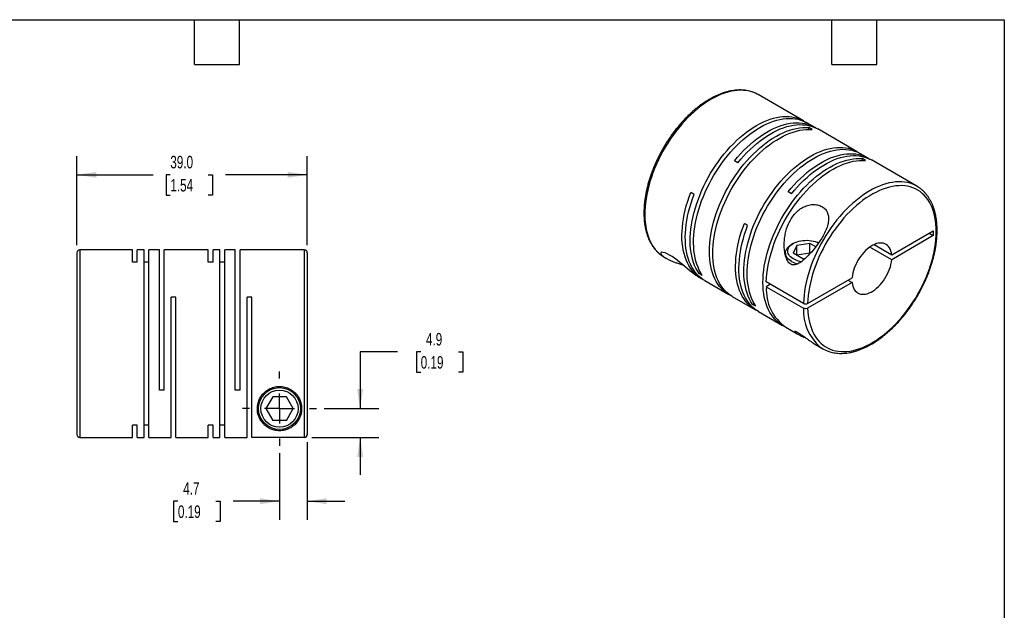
# Model space of a CAD drawing. Header units: millimetres. Extents: x 6 to 273, y 6 to 210.
# Tile 3 of 3: x 106 to 273, y 109 to 210. Entities that reach past the tile are written whole.
import ezdxf

# ---------------------------------------------------------------- set-up
doc = ezdxf.new("R2010")
doc.units = ezdxf.units.MM
doc.linetypes.add('SLD-Center', pattern=[19.05, 15.24, -1.27, 1.27, -1.27])
doc.linetypes.add('SLD-Solid', pattern=[0])
doc.layers.add('CENTER', color=40, linetype='SLD-Center')
doc.layers.add('DIMENSIONS', color=140, linetype='SLD-Solid', lineweight=25)
doc.layers.add('TEXT', color=140, linetype='SLD-Solid', lineweight=25)
doc.styles.add('SLDTEXTSTYLE0', font='TXT', dxfattribs={"width": 0.7})
doc.dimstyles.new('SLDDIMSTYLE0', dxfattribs={"dimtxt": 2.158008, "dimasz": 3.302, "dimexe": 0, "dimexo": 0.0625, "dimgap": 0.539502, "dimtad": 0, "dimtih": 1, "dimtoh": 1, "dimdec": 1, "dimrnd": 1e-09, "dimzin": 12, "dimdsep": 46, "dimtxsty": 'SLDTEXTSTYLE0', "dimsah": 1, "dimcen": 0.09, "dimadec": 0, "dimazin": 3, "dimtfac": 1, "dimtdec": 1, "dimtmove": 0, "dimatfit": 0, "dimfxl": 0, "dimfrac": 2, "dimtolj": 1, "dimtzin": 12, "dimarcsym": 0})
doc.dimstyles.new('SLDDIMSTYLE4', dxfattribs={"dimtxt": 2.158008, "dimasz": 3.302, "dimexe": 0, "dimexo": 0.0625, "dimgap": 0.539502, "dimtad": 0, "dimtih": 1, "dimtoh": 1, "dimdec": 1, "dimrnd": 1e-09, "dimzin": 4, "dimdsep": 46, "dimtxsty": 'SLDTEXTSTYLE0', "dimsah": 1, "dimcen": 0.09, "dimadec": 0, "dimazin": 1, "dimtfac": 1, "dimtdec": 1, "dimtofl": 0, "dimtmove": 0, "dimatfit": 3, "dimfxl": 0, "dimfrac": 2, "dimtolj": 1, "dimtzin": 12, "dimarcsym": 0})

# ---------------------------------------------------------------- blocks, each defined once
blk = doc.blocks.new('_D_5')
at = {"layer": 'DIMENSIONS'}
for p, q in [((116.01, 171.33), (116.01, 186.44)), ((155.01, 171.33), (155.01, 186.44)), ((116.01, 183.27), (128.9, 183.27)), ((131.82, 183.27), (131.1, 183.27)), ((131.1, 183.27), (131.1, 179.84)), ((138.23, 183.27), (138.96, 183.27)), ((138.96, 183.27), (138.96, 179.84)), ((155.01, 183.27), (141.16, 183.27)), ((131.1, 179.84), (131.82, 179.84)), ((138.96, 179.84), (138.23, 179.84))]:
    blk.add_line(p, q, dxfattribs=at)
for points in [[(116.01, 183.27), (119.32, 182.76), (119.32, 183.77)], [(155.01, 183.27), (151.71, 183.77), (151.71, 182.76)]]:
    blk.add_solid(points, dxfattribs=at)
at = {"layer": 'DIMENSIONS', "char_height": 2.117, "attachment_point": 1, "style": 'SLDTEXTSTYLE0'}
for s, insert in [('39.0', (131.82, 186.48)), ('1.54', (131.82, 182.56))]:
    blk.add_mtext(s, dxfattribs=dict(at, insert=insert))
blk = doc.blocks.new('_D_6')
at = {"layer": 'DIMENSIONS'}
for p, q in [((170.32, 153.26), (163.97, 153.26)), ((163.97, 153.26), (163.97, 143.66)), ((174.22, 153.26), (173.49, 153.26)), ((173.49, 153.26), (173.49, 149.83)), ((180.63, 153.26), (181.35, 153.26)), ((181.35, 153.26), (181.35, 149.83)), ((173.49, 149.83), (174.22, 149.83)), ((181.35, 149.83), (180.63, 149.83)), ((157.87, 143.66), (167.15, 143.66)), ((155.78, 138.77), (167.15, 138.77)), ((163.97, 138.77), (163.97, 132.42))]:
    blk.add_line(p, q, dxfattribs=at)
for points in [[(163.97, 143.66), (164.48, 146.96), (163.47, 146.96)], [(163.97, 138.77), (163.47, 135.47), (164.48, 135.47)]]:
    blk.add_solid(points, dxfattribs=at)
at = {"layer": 'DIMENSIONS', "char_height": 2.117, "attachment_point": 1, "style": 'SLDTEXTSTYLE0'}
for s, insert in [('4.9', (175.11, 156.47)), ('0.19', (174.22, 152.55))]:
    blk.add_mtext(s, dxfattribs=dict(at, insert=insert))
blk = doc.blocks.new('_D_7')
at = {"layer": 'DIMENSIONS'}
for p, q in [((155.01, 138), (155.01, 124.79)), ((150.31, 136.1), (150.31, 124.79)), ((133.11, 127.96), (132.38, 127.96)), ((132.38, 127.96), (132.38, 124.53)), ((139.52, 127.96), (140.24, 127.96)), ((140.24, 127.96), (140.24, 124.53)), ((150.31, 127.96), (142.44, 127.96)), ((155.01, 127.96), (161.36, 127.96)), ((132.38, 124.53), (133.11, 124.53)), ((140.24, 124.53), (139.52, 124.53))]:
    blk.add_line(p, q, dxfattribs=at)
for points in [[(150.31, 127.96), (147.01, 128.47), (147.01, 127.46)], [(155.01, 127.96), (158.32, 127.46), (158.32, 128.47)]]:
    blk.add_solid(points, dxfattribs=at)
at = {"layer": 'DIMENSIONS', "char_height": 2.117, "attachment_point": 1, "style": 'SLDTEXTSTYLE0'}
for s, insert in [('4.7', (134, 131.18)), ('0.19', (133.11, 127.26))]:
    blk.add_mtext(s, dxfattribs=dict(at, insert=insert))
blk = doc.blocks.new('SW_CENTERMARKSYMBOL_2')
at = {"layer": 'CENTER', "color": 0}
for p, q in [((0, 5.08), (0, 6.29)), ((0, 0), (0, 2.54)), ((-5.08, 0), (-6.29, 0)), ((0, 0), (-2.54, 0)), ((0, 0), (0, -2.54)), ((0, 0), (2.54, 0)), ((5.08, 0), (6.29, 0)), ((0, -5.08), (0, -6.29))]:
    blk.add_line(p, q, dxfattribs=at)

msp = doc.modelspace()

# ---------------------------------------------------------------- linework, layer by layer
for p, q in [((239.05, 192.41), (231.36, 196.86)), ((240.89, 191.35), (239.62, 192.09)), ((240.5, 190.94), (239.93, 191.27)), ((239.93, 190.96), (239.93, 191.27)), ((248.13, 187.17), (241.46, 191.03)), ((249.97, 186.11), (248.7, 186.85)), ((227.92, 185.3), (227.36, 185.63)), ((249.57, 185.7), (249.01, 186.03)), ((249.01, 185.72), (249.01, 186.03)), ((258.23, 181.34), (250.54, 185.79)), ((220.51, 179.94), (219.95, 180.27)), ((237, 180.06), (236.44, 180.38)), ((229.59, 174.7), (229.03, 175.03)), ((253.98, 169.71), (261.03, 173.78)), ((261.03, 173.78), (261.03, 172.96)), ((261.03, 172.96), (253.98, 168.89)), ((260.32, 173.37), (261.03, 172.96)), ((125.41, 170.56), (116.51, 170.56)), ((116.51, 170.56), (116.51, 138.76)), ((125.41, 168.46), (125.41, 170.56)), ((127.39, 170.56), (126.21, 170.56)), ((126.21, 168.46), (126.21, 170.56)), ((127.39, 138.76), (127.39, 170.56)), ((129.99, 170.56), (128.19, 170.56)), ((128.19, 138.76), (128.19, 170.56)), ((129.99, 146.76), (129.99, 170.56)), ((138.25, 170.56), (130.79, 170.56)), ((130.79, 146.76), (130.79, 170.56)), ((138.25, 168.46), (138.25, 170.56)), ((140.23, 170.56), (139.05, 170.56)), ((139.05, 168.46), (139.05, 170.56)), ((140.23, 138.76), (140.23, 170.56)), ((142.83, 170.56), (141.03, 170.56)), ((141.03, 138.76), (141.03, 170.56)), ((142.83, 146.76), (142.83, 170.56)), ((154.51, 170.56), (143.63, 170.56)), ((143.63, 146.76), (143.63, 170.56)), ((154.51, 170.56), (154.51, 138.77)), ((237.31, 171.64), (237.02, 171.47)), ((237.9, 171.29), (237.3, 170.01)), ((240.13, 171.64), (237.9, 171.29)), ((237.9, 169.66), (237.9, 171.29)), ((241.11, 171.07), (240.13, 171.64)), ((240.13, 170.01), (240.13, 171.64)), ((253.98, 168.89), (250.28, 171.03)), ((250.99, 171.44), (253.98, 169.71)), ((116.01, 170.06), (116.01, 139.26)), ((126.21, 168.46), (125.41, 168.46)), ((128.19, 168.46), (127.39, 168.46)), ((139.05, 168.46), (138.25, 168.46)), ((141.03, 168.46), (140.23, 168.46)), ((155.01, 170.06), (155.01, 139.27)), ((215.46, 169.32), (215.8, 169.12)), ((235.98, 170.02), (235.98, 169.67)), ((238.94, 169.06), (237.3, 170.01)), ((240.13, 170.01), (237.9, 169.66)), ((238.94, 169.06), (239.36, 169.13)), ((240.19, 169.97), (240.13, 170.01)), ((221.08, 166.07), (221.76, 165.68)), ((221.35, 166.56), (221.61, 166.71)), ((221.91, 166.23), (221.35, 166.56)), ((222.32, 165.36), (226.39, 163)), ((239.04, 161.49), (232.75, 165.13)), ((239.75, 161.49), (247.29, 165.84)), ((246.58, 165.44), (247.29, 165.03)), ((233.46, 164.72), (232.75, 164.31)), ((232.75, 164.31), (239.04, 160.68)), ((247.29, 165.03), (239.75, 160.68)), ((132.77, 162.56), (131.97, 162.56)), ((131.97, 138.76), (131.97, 162.56)), ((132.77, 138.76), (132.77, 162.56)), ((145.61, 162.56), (144.81, 162.56)), ((144.81, 138.76), (144.81, 162.56)), ((145.61, 138.77), (145.61, 162.56)), ((226.96, 162.68), (230.83, 160.44)), ((230.43, 161.32), (230.69, 161.47)), ((230.99, 160.99), (230.43, 161.32)), ((231.4, 160.11), (235.47, 157.76)), ((236.04, 157.44), (237.97, 156.32)), ((240.77, 154.71), (242.33, 153.8)), ((130.79, 146.76), (129.99, 146.76)), ((143.63, 146.76), (142.83, 146.76)), ((149.16, 145.66), (148, 143.66)), ((151.47, 145.66), (149.16, 145.66)), ((152.62, 143.66), (151.47, 145.66)), ((148, 143.66), (149.16, 141.66)), ((151.47, 141.66), (152.62, 143.66)), ((126.21, 140.86), (125.41, 140.86)), ((125.41, 138.76), (125.41, 140.86)), ((126.21, 138.76), (126.21, 140.86)), ((128.19, 140.86), (127.39, 140.86)), ((139.05, 140.86), (138.25, 140.86)), ((138.25, 138.76), (138.25, 140.86)), ((139.05, 138.76), (139.05, 140.86)), ((141.03, 140.86), (140.23, 140.86)), ((151.47, 141.66), (149.16, 141.66)), ((116.51, 138.76), (125.41, 138.76)), ((126.21, 138.76), (127.39, 138.76)), ((128.19, 138.76), (131.97, 138.76)), ((132.77, 138.76), (138.25, 138.76)), ((139.05, 138.76), (140.23, 138.76)), ((141.03, 138.76), (144.81, 138.76)), ((154.51, 138.77), (145.61, 138.77))]:
    msp.add_line(p, q)
at = {"flags": 128}
for points in [[(230.92, 197.08), (230.77, 197.15), (230.33, 197.31), (229.87, 197.44), (229.39, 197.53), (228.9, 197.58), (228.39, 197.6), (227.87, 197.58), (227.34, 197.52), (226.8, 197.42), (226.25, 197.29), (225.69, 197.11), (225.12, 196.91), (224.56, 196.66), (223.98, 196.38), (223.41, 196.07), (222.84, 195.72), (222.27, 195.34), (221.7, 194.93), (221.13, 194.48), (220.58, 194.01), (220.03, 193.51), (219.48, 192.98), (218.95, 192.43), (218.43, 191.85), (217.92, 191.25), (217.43, 190.63), (216.95, 189.99), (216.49, 189.33), (216.05, 188.65), (215.63, 187.96), (215.22, 187.26), (214.84, 186.54), (214.48, 185.82), (214.15, 185.09), (213.83, 184.35), (213.55, 183.62), (213.28, 182.88), (213.05, 182.14), (212.84, 181.4), (212.66, 180.67), (212.5, 179.94), (212.38, 179.22), (212.28, 178.51), (212.22, 177.82), (212.18, 177.14), (212.17, 176.47), (212.19, 175.82), (212.24, 175.19), (212.32, 174.58), (212.42, 173.99), (212.56, 173.42), (212.72, 172.88), (212.92, 172.37), (213.13, 171.89), (213.38, 171.43), (213.65, 171), (213.95, 170.61), (214.27, 170.25), (214.62, 169.92), (214.99, 169.63), (215.04, 169.58)], [(231.36, 196.86), (231.2, 196.95), (230.92, 197.08)], [(221.35, 166.56), (221.08, 166.99), (220.83, 167.44), (220.61, 167.93), (220.42, 168.44), (220.25, 168.98), (220.12, 169.54), (220.01, 170.13), (219.93, 170.74), (219.88, 171.37), (219.86, 172.02), (219.87, 172.69), (219.91, 173.37), (219.98, 174.07), (220.07, 174.78), (220.2, 175.5), (220.35, 176.22), (220.53, 176.95), (220.74, 177.69), (220.98, 178.43), (221.24, 179.17), (221.53, 179.91), (221.84, 180.65), (222.17, 181.38), (222.53, 182.1), (222.92, 182.81), (223.32, 183.52), (223.74, 184.21), (224.19, 184.88), (224.65, 185.54), (225.12, 186.18), (225.62, 186.81), (226.12, 187.41), (226.64, 187.99), (227.18, 188.54), (227.72, 189.07), (228.27, 189.57), (228.83, 190.04), (229.39, 190.49), (229.96, 190.9), (230.53, 191.28), (231.1, 191.63), (231.68, 191.94), (232.25, 192.22), (232.82, 192.46), (233.38, 192.67), (233.94, 192.84), (234.49, 192.98), (235.03, 193.08), (235.57, 193.14), (236.09, 193.16), (236.59, 193.14), (237.09, 193.09), (237.56, 193), (238.02, 192.87), (238.47, 192.71), (238.89, 192.51), (239.29, 192.27), (239.33, 192.24)], [(221.91, 166.23), (221.64, 166.66), (221.4, 167.12), (221.18, 167.6), (220.98, 168.11), (220.82, 168.65), (220.68, 169.22), (220.58, 169.81), (220.5, 170.42), (220.45, 171.05), (220.43, 171.7), (220.44, 172.36), (220.48, 173.05), (220.54, 173.74), (220.64, 174.45), (220.76, 175.17), (220.92, 175.9), (221.1, 176.63), (221.31, 177.37), (221.54, 178.1), (221.8, 178.84), (222.09, 179.58), (222.4, 180.32), (222.74, 181.05), (223.1, 181.77), (223.48, 182.49), (223.88, 183.19), (224.31, 183.88), (224.75, 184.56), (225.21, 185.22), (225.69, 185.86), (226.18, 186.48), (226.69, 187.08), (227.21, 187.66), (227.74, 188.21), (228.28, 188.74), (228.83, 189.24), (229.39, 189.72), (229.96, 190.16), (230.53, 190.57), (231.1, 190.95), (231.67, 191.3), (232.24, 191.61), (232.82, 191.89), (233.38, 192.14), (233.95, 192.35), (234.51, 192.52), (235.06, 192.65), (235.6, 192.75), (236.13, 192.81), (236.65, 192.83), (237.16, 192.82), (237.65, 192.76), (238.13, 192.67), (238.59, 192.55), (239.03, 192.38), (239.46, 192.18), (239.62, 192.09)], [(227.36, 185.63), (227.86, 186.23), (228.38, 186.81), (228.91, 187.37), (229.45, 187.91), (230, 188.41), (230.56, 188.89), (231.12, 189.34), (231.69, 189.76), (232.26, 190.15), (232.83, 190.5), (233.4, 190.82), (233.98, 191.11), (234.55, 191.36), (235.11, 191.57), (235.67, 191.75), (236.22, 191.89), (236.77, 192), (237.3, 192.07), (237.82, 192.1), (238.33, 192.09), (238.83, 192.04), (239.31, 191.96), (239.77, 191.84), (240.22, 191.68), (240.65, 191.49), (241.05, 191.26), (241.17, 191.18)], [(227.92, 185.3), (228.43, 185.9), (228.95, 186.49), (229.47, 187.05), (230.02, 187.58), (230.56, 188.09), (231.12, 188.56), (231.68, 189.01), (232.25, 189.43), (232.82, 189.82), (233.4, 190.17), (233.97, 190.49), (234.54, 190.78), (235.11, 191.03), (235.68, 191.25), (236.24, 191.43), (236.79, 191.57), (237.33, 191.67), (237.87, 191.74), (238.39, 191.77), (238.9, 191.76), (239.39, 191.72), (239.87, 191.63), (240.34, 191.51), (240.79, 191.35), (241.21, 191.16), (241.46, 191.03)], [(226.68, 162.85), (226.64, 162.87), (226.23, 163.1), (225.85, 163.37), (225.48, 163.67), (225.14, 164), (224.82, 164.37), (224.53, 164.77), (224.26, 165.2), (224.02, 165.67), (223.81, 166.16), (223.62, 166.67), (223.46, 167.22), (223.33, 167.79), (223.23, 168.38), (223.16, 169), (223.11, 169.63), (223.1, 170.28), (223.11, 170.95), (223.16, 171.64), (223.23, 172.34), (223.33, 173.05), (223.46, 173.77), (223.62, 174.5), (223.81, 175.23), (224.02, 175.97), (224.26, 176.71), (224.53, 177.45), (224.82, 178.19), (225.14, 178.92), (225.48, 179.65), (225.85, 180.37), (226.23, 181.08), (226.64, 181.78), (227.07, 182.47), (227.51, 183.14), (227.98, 183.8), (228.46, 184.44), (228.95, 185.06), (229.46, 185.65), (229.99, 186.23), (230.52, 186.78), (231.06, 187.3), (231.62, 187.8), (232.18, 188.26), (232.74, 188.7), (233.31, 189.11), (233.88, 189.48), (234.46, 189.82), (235.03, 190.13), (235.6, 190.4), (236.17, 190.64), (236.73, 190.84), (237.29, 191), (237.84, 191.13), (238.38, 191.22), (238.91, 191.27), (239.42, 191.29), (239.93, 191.27)], [(226.96, 162.68), (226.8, 162.78), (226.41, 163.04), (226.05, 163.34), (225.71, 163.68), (225.39, 164.05), (225.1, 164.45), (224.83, 164.88), (224.59, 165.34), (224.37, 165.83), (224.19, 166.35), (224.03, 166.89), (223.9, 167.46), (223.8, 168.06), (223.72, 168.67), (223.68, 169.3), (223.67, 169.96), (223.68, 170.63), (223.72, 171.31), (223.8, 172.01), (223.9, 172.72), (224.03, 173.44), (224.19, 174.17), (224.37, 174.9), (224.59, 175.64), (224.83, 176.38), (225.1, 177.12), (225.39, 177.86), (225.71, 178.59), (226.05, 179.32), (226.41, 180.04), (226.8, 180.76), (227.21, 181.46), (227.63, 182.14), (228.08, 182.82), (228.54, 183.47), (229.02, 184.11), (229.52, 184.73), (230.03, 185.33), (230.55, 185.9), (231.09, 186.45), (231.63, 186.97), (232.18, 187.47), (232.74, 187.94), (233.31, 188.37), (233.88, 188.78), (234.45, 189.15), (235.02, 189.5), (235.59, 189.8), (236.17, 190.08), (236.73, 190.31), (237.3, 190.51), (237.85, 190.68), (238.4, 190.81), (238.94, 190.9), (239.47, 190.95), (239.99, 190.96), (240.5, 190.94)], [(230.43, 161.32), (230.15, 161.75), (229.91, 162.2), (229.69, 162.69), (229.5, 163.2), (229.33, 163.74), (229.2, 164.3), (229.09, 164.89), (229.01, 165.5), (228.96, 166.13), (228.94, 166.78), (228.95, 167.45), (228.99, 168.13), (229.06, 168.83), (229.15, 169.54), (229.28, 170.25), (229.43, 170.98), (229.61, 171.71), (229.82, 172.45), (230.06, 173.19), (230.32, 173.93), (230.6, 174.67), (230.92, 175.4), (231.25, 176.13), (231.61, 176.86), (232, 177.57), (232.4, 178.27), (232.82, 178.97), (233.26, 179.64), (233.73, 180.3), (234.2, 180.94), (234.7, 181.57), (235.2, 182.17), (235.72, 182.75), (236.26, 183.3), (236.8, 183.83), (237.35, 184.33), (237.91, 184.8), (238.47, 185.25), (239.04, 185.66), (239.61, 186.04), (240.18, 186.39), (240.76, 186.7), (241.33, 186.98), (241.9, 187.22), (242.46, 187.43), (243.02, 187.6), (243.57, 187.74), (244.11, 187.84), (244.64, 187.9), (245.16, 187.92), (245.67, 187.9), (246.17, 187.85), (246.64, 187.76), (247.1, 187.63), (247.55, 187.47), (247.97, 187.26), (248.37, 187.03), (248.41, 187)], [(230.99, 160.99), (230.72, 161.42), (230.47, 161.87), (230.26, 162.36), (230.06, 162.87), (229.9, 163.41), (229.76, 163.98), (229.66, 164.56), (229.58, 165.18), (229.53, 165.81), (229.51, 166.46), (229.52, 167.12), (229.55, 167.81), (229.62, 168.5), (229.72, 169.21), (229.84, 169.93), (230, 170.65), (230.18, 171.39), (230.39, 172.12), (230.62, 172.86), (230.88, 173.6), (231.17, 174.34), (231.48, 175.08), (231.82, 175.81), (232.18, 176.53), (232.56, 177.25), (232.96, 177.95), (233.39, 178.64), (233.83, 179.32), (234.29, 179.97), (234.77, 180.62), (235.26, 181.24), (235.77, 181.84), (236.29, 182.42), (236.82, 182.97), (237.36, 183.5), (237.91, 184), (238.47, 184.48), (239.04, 184.92), (239.61, 185.33), (240.18, 185.71), (240.75, 186.06), (241.32, 186.37), (241.89, 186.65), (242.46, 186.9), (243.03, 187.1), (243.59, 187.28), (244.14, 187.41), (244.68, 187.51), (245.21, 187.57), (245.73, 187.59), (246.24, 187.58), (246.73, 187.52), (247.21, 187.43), (247.67, 187.3), (248.11, 187.14), (248.54, 186.94), (248.7, 186.85)], [(236.44, 180.38), (236.94, 180.99), (237.46, 181.57), (237.99, 182.13), (238.53, 182.66), (239.08, 183.17), (239.63, 183.65), (240.2, 184.1), (240.77, 184.52), (241.34, 184.9), (241.91, 185.26), (242.48, 185.58), (243.05, 185.87), (243.62, 186.12), (244.19, 186.33), (244.75, 186.51), (245.3, 186.65), (245.85, 186.76), (246.38, 186.83), (246.9, 186.85), (247.41, 186.85), (247.91, 186.8), (248.39, 186.72), (248.85, 186.6), (249.3, 186.44), (249.73, 186.25), (250.13, 186.01), (250.25, 185.94)], [(235.76, 157.61), (235.72, 157.63), (235.31, 157.86), (234.93, 158.13), (234.56, 158.43), (234.22, 158.76), (233.9, 159.13), (233.61, 159.53), (233.34, 159.96), (233.1, 160.42), (232.89, 160.92), (232.7, 161.43), (232.54, 161.98), (232.41, 162.55), (232.31, 163.14), (232.24, 163.75), (232.19, 164.39), (232.18, 165.04), (232.19, 165.71), (232.24, 166.4), (232.31, 167.1), (232.41, 167.81), (232.54, 168.53), (232.7, 169.25), (232.89, 169.99), (233.1, 170.73), (233.34, 171.47), (233.61, 172.21), (233.9, 172.94), (234.22, 173.68), (234.56, 174.41), (234.93, 175.13), (235.31, 175.84), (235.72, 176.54), (236.15, 177.23), (236.59, 177.9), (237.06, 178.56), (237.54, 179.2), (238.03, 179.82), (238.54, 180.41), (239.07, 180.99), (239.6, 181.54), (240.14, 182.06), (240.7, 182.55), (241.26, 183.02), (241.82, 183.46), (242.39, 183.87), (242.96, 184.24), (243.54, 184.58), (244.11, 184.89), (244.68, 185.16), (245.25, 185.4), (245.81, 185.6), (246.37, 185.76), (246.92, 185.89), (247.46, 185.98), (247.99, 186.03), (248.5, 186.05), (249.01, 186.03)], [(232.75, 165.13), (232.78, 165.81), (232.85, 166.51), (232.94, 167.23), (233.06, 167.95), (233.21, 168.68), (233.39, 169.42), (233.6, 170.17), (233.83, 170.91), (234.09, 171.66), (234.38, 172.41), (234.69, 173.15), (235.03, 173.89), (235.39, 174.62), (235.78, 175.34), (236.19, 176.05), (236.61, 176.75), (237.06, 177.43), (237.52, 178.1), (238.01, 178.74), (238.5, 179.37), (239.02, 179.98), (239.54, 180.56), (240.08, 181.12), (240.63, 181.65), (241.18, 182.16), (241.75, 182.63), (242.32, 183.08), (242.89, 183.49), (243.47, 183.88), (244.05, 184.22), (244.62, 184.54), (245.2, 184.81), (245.77, 185.06), (246.34, 185.26), (246.91, 185.43), (247.46, 185.56), (248.01, 185.65), (248.54, 185.71), (249.06, 185.72), (249.57, 185.7)], [(237, 180.06), (237.51, 180.66), (238.02, 181.25), (238.55, 181.8), (239.09, 182.34), (239.64, 182.84), (240.2, 183.32), (240.76, 183.77), (241.33, 184.19), (241.9, 184.58), (242.48, 184.93), (243.05, 185.25), (243.62, 185.54), (244.19, 185.79), (244.76, 186.01), (245.31, 186.18), (245.87, 186.33), (246.41, 186.43), (246.94, 186.5), (247.47, 186.53), (247.98, 186.52), (248.47, 186.47), (248.95, 186.39), (249.42, 186.27), (249.86, 186.11), (250.29, 185.92), (250.54, 185.79)], [(257.76, 181.59), (257.56, 181.67), (257.11, 181.83), (256.65, 181.95), (256.17, 182.03), (255.67, 182.08), (255.16, 182.09), (254.64, 182.06), (254.11, 181.99), (253.56, 181.89), (253.01, 181.74), (252.45, 181.57), (251.89, 181.35), (251.32, 181.1), (250.74, 180.81), (250.17, 180.49), (249.6, 180.14), (249.03, 179.75), (248.46, 179.33), (247.9, 178.88), (247.34, 178.41), (246.79, 177.9), (246.25, 177.37), (245.72, 176.81), (245.2, 176.23), (244.7, 175.62), (244.21, 174.99), (243.73, 174.35), (243.28, 173.69), (242.84, 173.01), (242.42, 172.31), (242.02, 171.61), (241.64, 170.89), (241.29, 170.17), (240.95, 169.44), (240.65, 168.7), (240.36, 167.96), (240.11, 167.22), (239.88, 166.48), (239.67, 165.75), (239.5, 165.02), (239.35, 164.29), (239.23, 163.57), (239.14, 162.87), (239.08, 162.17), (239.04, 161.49)], [(222.04, 165.53), (222.02, 165.54), (221.61, 165.77), (221.22, 166.04), (220.85, 166.34), (220.51, 166.68), (220.19, 167.05), (219.89, 167.45), (219.62, 167.89), (219.38, 168.36), (219.16, 168.85), (218.98, 169.38), (218.82, 169.93), (218.69, 170.5), (218.59, 171.1), (218.52, 171.73), (218.47, 172.37), (218.46, 173.03), (218.48, 173.71), (218.53, 174.4), (218.6, 175.11), (218.71, 175.83), (218.85, 176.55), (219.01, 177.29), (219.2, 178.03), (219.43, 178.78), (219.67, 179.52), (219.95, 180.27)], [(239.75, 160.68), (239.78, 160.05), (239.85, 159.44), (239.94, 158.84), (240.06, 158.28), (240.21, 157.73), (240.38, 157.22), (240.59, 156.73), (240.82, 156.27), (241.07, 155.83), (241.36, 155.43), (241.66, 155.06), (241.99, 154.73), (242.35, 154.43), (242.73, 154.16), (243.12, 153.93), (243.54, 153.73), (243.98, 153.57), (244.44, 153.45), (244.91, 153.37), (245.4, 153.32), (245.9, 153.31), (246.41, 153.34), (246.94, 153.41), (247.47, 153.51), (248.02, 153.65), (248.57, 153.83), (249.12, 154.04), (249.68, 154.29), (250.25, 154.58), (250.81, 154.9), (251.38, 155.25), (251.94, 155.64), (252.5, 156.05), (253.05, 156.5), (253.6, 156.98), (254.13, 157.48), (254.66, 158.01), (255.18, 158.57), (255.69, 159.15), (256.18, 159.75), (256.66, 160.37), (257.12, 161.01), (257.57, 161.67), (257.99, 162.34), (258.4, 163.03), (258.78, 163.73), (259.15, 164.44), (259.49, 165.15), (259.8, 165.88), (260.09, 166.6), (260.36, 167.33), (260.6, 168.06), (260.82, 168.79), (261, 169.51), (261.16, 170.22), (261.29, 170.93), (261.39, 171.63), (261.47, 172.32), (261.51, 173), (261.52, 173.66), (261.51, 174.3), (261.47, 174.92), (261.39, 175.53), (261.29, 176.11), (261.16, 176.67), (261, 177.2), (260.82, 177.71), (260.6, 178.19), (260.36, 178.64), (260.09, 179.06), (259.8, 179.45), (259.49, 179.8), (259.15, 180.13), (258.78, 180.42), (258.4, 180.67), (257.99, 180.89), (257.57, 181.07), (257.12, 181.21), (256.66, 181.32), (256.18, 181.39), (255.69, 181.43), (255.18, 181.42), (254.66, 181.38), (254.13, 181.3), (253.6, 181.18), (253.05, 181.02), (252.5, 180.83), (251.94, 180.61), (251.38, 180.34), (250.81, 180.04), (250.25, 179.71), (249.68, 179.35), (249.12, 178.95), (248.57, 178.52), (248.02, 178.06), (247.47, 177.58), (246.94, 177.06), (246.41, 176.52), (245.9, 175.96), (245.4, 175.37), (244.91, 174.76), (244.44, 174.13), (243.98, 173.48), (243.54, 172.82), (243.12, 172.14), (242.73, 171.45), (242.35, 170.75), (241.99, 170.03), (241.66, 169.32), (241.36, 168.59), (241.07, 167.87), (240.82, 167.14), (240.59, 166.41), (240.38, 165.68), (240.21, 164.96), (240.06, 164.25), (239.94, 163.54), (239.85, 162.85), (239.78, 162.16), (239.75, 161.49)], [(222.32, 165.36), (222.08, 165.5), (221.7, 165.78), (221.34, 166.08), (221, 166.42), (220.69, 166.8), (220.4, 167.21), (220.14, 167.64), (219.91, 168.11), (219.7, 168.61), (219.52, 169.13), (219.36, 169.68), (219.24, 170.25), (219.14, 170.85), (219.07, 171.47), (219.04, 172.11), (219.03, 172.77), (219.05, 173.44), (219.1, 174.13), (219.18, 174.83), (219.28, 175.54), (219.42, 176.26), (219.58, 176.99), (219.78, 177.73), (220, 178.46), (220.24, 179.2), (220.51, 179.94)], [(231.12, 160.29), (231, 160.35), (230.6, 160.59), (230.21, 160.86), (229.85, 161.17), (229.52, 161.51), (229.2, 161.88), (228.92, 162.29), (228.65, 162.73), (228.42, 163.2), (228.21, 163.69), (228.03, 164.22), (227.88, 164.77), (227.75, 165.34), (227.66, 165.94), (227.59, 166.56), (227.55, 167.19), (227.54, 167.85), (227.56, 168.52), (227.61, 169.21), (227.69, 169.91), (227.8, 170.63), (227.93, 171.35), (228.1, 172.08), (228.29, 172.81), (228.51, 173.55), (228.75, 174.29), (229.03, 175.03)], [(231.4, 160.11), (231.16, 160.26), (230.78, 160.53), (230.42, 160.84), (230.08, 161.18), (229.77, 161.56), (229.48, 161.96), (229.22, 162.4), (228.99, 162.87), (228.78, 163.37), (228.6, 163.89), (228.44, 164.44), (228.32, 165.01), (228.22, 165.61), (228.15, 166.23), (228.12, 166.87), (228.11, 167.52), (228.13, 168.2), (228.18, 168.89), (228.26, 169.59), (228.36, 170.3), (228.5, 171.02), (228.66, 171.75), (228.86, 172.48), (229.07, 173.22), (229.32, 173.96), (229.59, 174.7)], [(237.31, 169.06), (237.07, 169.22), (236.86, 169.39), (236.69, 169.57), (236.55, 169.76), (236.46, 169.96), (236.4, 170.17), (236.38, 170.38), (236.41, 170.58), (236.48, 170.79), (236.58, 170.99), (236.73, 171.18), (236.91, 171.36), (237.12, 171.52), (237.37, 171.67), (237.65, 171.81), (237.95, 171.92), (238.27, 172.02), (238.6, 172.09), (238.95, 172.14), (239.31, 172.16), (239.67, 172.17), (240.03, 172.15), (240.38, 172.1), (240.72, 172.04), (241.04, 171.95), (241.35, 171.84), (241.59, 171.73)], [(221.08, 166.07), (221.07, 166.08), (220.82, 166.23), (220.55, 166.42), (220.26, 166.64), (219.85, 166.96), (219.41, 167.33), (218.99, 167.69), (218.54, 168.08), (218.1, 168.44), (217.65, 168.8), (217.22, 169.12), (216.78, 169.42), (216.37, 169.68), (215.97, 169.89), (215.6, 170.04), (215.29, 170.13), (215.04, 170.15), (214.9, 170.08), (214.87, 169.96), (214.95, 169.79), (215.06, 169.66), (215.2, 169.53), (215.39, 169.38), (215.61, 169.23), (215.61, 169.23)], [(237.02, 168.57), (236.77, 168.74), (236.54, 168.92), (236.35, 169.11), (236.2, 169.32), (236.09, 169.53), (236.02, 169.75), (235.98, 169.97), (236, 170.19), (236.05, 170.41), (236.14, 170.63), (236.27, 170.83), (236.44, 171.03), (236.65, 171.22), (236.89, 171.39), (237.02, 171.47)], [(253.98, 169.71), (253.94, 170.05), (253.86, 170.36), (253.75, 170.64), (253.62, 170.9), (253.46, 171.12), (253.27, 171.31), (253.06, 171.47), (252.83, 171.59), (252.58, 171.67), (252.31, 171.71), (252.03, 171.71), (251.73, 171.68), (251.42, 171.61), (251.11, 171.49), (250.79, 171.35), (250.48, 171.16), (250.16, 170.94), (249.85, 170.69), (249.54, 170.42), (249.25, 170.11), (248.96, 169.78), (248.69, 169.43), (248.44, 169.05), (248.21, 168.67), (248, 168.27), (247.81, 167.87), (247.65, 167.46), (247.52, 167.05), (247.41, 166.64), (247.33, 166.24), (247.29, 165.84)], [(215.04, 169.58), (215.38, 169.37), (215.46, 169.32)], [(247.29, 165.03), (247.33, 164.69), (247.41, 164.38), (247.52, 164.1), (247.65, 163.84), (247.81, 163.62), (248, 163.43), (248.21, 163.27), (248.44, 163.15), (248.69, 163.07), (248.96, 163.03), (249.25, 163.03), (249.54, 163.06), (249.85, 163.13), (250.16, 163.25), (250.48, 163.39), (250.79, 163.58), (251.11, 163.79), (251.42, 164.04), (251.73, 164.32), (252.03, 164.63), (252.31, 164.96), (252.58, 165.31), (252.83, 165.68), (253.06, 166.07), (253.27, 166.47), (253.46, 166.87), (253.62, 167.28), (253.75, 167.69), (253.86, 168.1), (253.94, 168.5), (253.98, 168.89)]]:
    msp.add_lwpolyline(points, dxfattribs=at)
for radius in [3.55, 3.15]:
    msp.add_circle((150.31, 143.66), radius)
for centre, radius, start, end in [((255.58, 176.74), 5.31, 54.2729, 65.7393), ((116.51, 170.06), 0.5, 90, 180), ((154.51, 170.06), 0.5, 0, 90), ((239.13, 172.32), 4.3, 240.7031, 255.4706), ((239.29, 172.67), 4.11, 241.1284, 262.2744), ((240.61, 163.84), 7.87, 176.6008, 234.5218), ((247.12, 160.26), 8.09, 177.0282, 229.7081), ((244.99, 158.4), 5.31, 234.3463, 245.707), ((116.51, 139.26), 0.5, 180, 270)]:
    msp.add_arc(centre, radius, start, end)
for points, knots in [([(230.89, 197.09), (230.84, 197.12), (230.66, 197.21), (230.32, 197.33), (229.88, 197.46), (229.42, 197.56), (228.94, 197.62), (228.46, 197.65), (227.96, 197.64), (227.45, 197.6), (226.93, 197.53), (226.41, 197.42), (225.87, 197.28), (225.33, 197.11), (224.79, 196.9), (224.24, 196.66), (223.7, 196.39), (223.15, 196.09), (222.6, 195.76), (222.05, 195.4), (221.51, 195.01), (220.98, 194.59), (220.45, 194.15), (219.92, 193.68), (219.41, 193.18), (218.9, 192.67), (218.4, 192.13), (217.92, 191.57), (217.45, 190.99), (216.99, 190.39), (216.55, 189.78), (216.12, 189.15), (215.71, 188.51), (215.32, 187.85), (214.94, 187.19), (214.59, 186.51), (214.25, 185.83), (213.94, 185.14), (213.65, 184.45), (213.38, 183.75), (213.13, 183.05), (212.9, 182.35), (212.7, 181.66), (212.53, 180.96), (212.38, 180.27), (212.26, 179.59), (212.16, 178.91), (212.08, 178.25), (212.04, 177.59), (212.02, 176.95), (212.03, 176.32), (212.06, 175.71), (212.12, 175.11), (212.21, 174.53), (212.32, 173.97), (212.46, 173.43), (212.63, 172.91), (212.82, 172.42), (213.04, 171.95), (213.28, 171.51), (213.55, 171.09), (213.84, 170.71), (214.15, 170.35), (214.48, 170.02), (214.77, 169.77), (214.96, 169.65), (215.02, 169.6)], [0, 0, 0, 0, 0.005452, 0.020959, 0.036488, 0.052055, 0.067672, 0.083346, 0.099081, 0.114875, 0.130723, 0.146619, 0.162553, 0.178518, 0.194506, 0.210509, 0.226522, 0.242539, 0.258557, 0.274573, 0.290585, 0.306592, 0.322593, 0.338588, 0.354578, 0.370562, 0.386541, 0.402516, 0.418486, 0.434452, 0.450416, 0.466378, 0.482338, 0.498297, 0.514256, 0.530216, 0.546176, 0.562138, 0.578103, 0.59407, 0.610041, 0.626017, 0.641998, 0.657984, 0.673976, 0.689976, 0.705982, 0.721995, 0.738015, 0.754042, 0.770074, 0.786111, 0.802149, 0.818184, 0.834212, 0.850227, 0.866222, 0.882189, 0.898118, 0.914001, 0.929829, 0.945597, 0.961301, 0.976944, 0.992532, 1, 1, 1, 1]), ([(242.83, 153.55), (242.91, 153.52), (243.12, 153.42), (243.49, 153.29), (243.94, 153.17), (244.4, 153.08), (244.88, 153.03), (245.37, 153.01), (245.87, 153.02), (246.38, 153.07), (246.9, 153.15), (247.43, 153.27), (247.96, 153.42), (248.5, 153.6), (249.05, 153.82), (249.59, 154.06), (250.14, 154.34), (250.69, 154.65), (251.24, 154.99), (251.78, 155.36), (252.32, 155.76), (252.86, 156.19), (253.39, 156.64), (253.91, 157.11), (254.42, 157.61), (254.93, 158.13), (255.42, 158.68), (255.9, 159.24), (256.37, 159.83), (256.82, 160.43), (257.26, 161.04), (257.68, 161.68), (258.09, 162.32), (258.48, 162.98), (258.85, 163.65), (259.2, 164.33), (259.53, 165.01), (259.84, 165.7), (260.12, 166.4), (260.39, 167.09), (260.63, 167.79), (260.84, 168.49), (261.04, 169.19), (261.21, 169.88), (261.35, 170.57), (261.47, 171.25), (261.56, 171.92), (261.62, 172.59), (261.66, 173.24), (261.68, 173.88), (261.66, 174.5), (261.62, 175.11), (261.55, 175.71), (261.46, 176.28), (261.34, 176.84), (261.19, 177.37), (261.02, 177.88), (260.82, 178.37), (260.59, 178.83), (260.34, 179.27), (260.07, 179.67), (259.78, 180.05), (259.46, 180.4), (259.12, 180.72), (258.86, 180.93), (258.72, 181.02), (258.7, 181.04)], [0, 0, 0, 0, 0.008385, 0.023933, 0.039508, 0.055125, 0.070795, 0.086523, 0.102312, 0.118159, 0.134058, 0.150004, 0.165985, 0.181996, 0.198027, 0.214072, 0.230125, 0.246181, 0.262238, 0.278291, 0.29434, 0.310384, 0.326423, 0.342455, 0.358482, 0.374503, 0.39052, 0.406531, 0.422539, 0.438543, 0.454545, 0.470545, 0.486543, 0.502541, 0.518538, 0.534536, 0.550536, 0.566537, 0.582541, 0.598548, 0.614558, 0.630574, 0.646595, 0.662621, 0.678654, 0.694694, 0.71074, 0.726794, 0.742855, 0.758922, 0.774994, 0.79107, 0.807146, 0.823219, 0.839283, 0.855332, 0.871359, 0.887355, 0.903311, 0.919218, 0.935069, 0.950858, 0.966584, 0.982249, 0.997861, 1, 1, 1, 1]), ([(236.88, 168.11), (236.99, 168.05), (237.11, 168.01), (237.35, 167.98), (237.47, 167.99), (237.82, 168.05), (238.04, 168.15), (238.48, 168.4), (238.69, 168.55), (239.1, 168.88), (239.3, 169.06), (239.89, 169.63), (240.29, 170.06), (241.05, 170.97), (241.41, 171.45), (242.11, 172.48), (242.42, 173.01), (242.81, 173.85), (242.93, 174.13), (243.12, 174.69), (243.19, 174.97), (243.28, 175.53), (243.29, 175.8), (243.26, 176.32), (243.21, 176.57), (243.07, 176.91), (243.02, 177.03), (242.9, 177.23), (242.82, 177.33), (242.59, 177.61), (242.39, 177.77), (242.06, 177.95), (241.94, 178.01), (241.7, 178.1), (241.57, 178.14), (241.17, 178.23), (240.89, 178.25), (240.31, 178.22), (240.02, 178.16), (239.45, 177.99), (239.16, 177.87), (238.63, 177.58), (238.38, 177.4), (237.9, 177), (237.68, 176.78), (237.08, 176.07), (236.75, 175.53), (236.26, 174.41), (236.08, 173.83), (235.9, 172.92), (235.85, 172.61), (235.79, 172), (235.78, 171.69), (235.79, 171.08), (235.8, 170.77), (235.88, 170.16), (235.93, 169.86), (236.05, 169.42), (236.09, 169.27), (236.2, 168.99), (236.26, 168.85), (236.4, 168.6), (236.49, 168.48), (236.67, 168.27), (236.77, 168.18), (236.88, 168.11)], [0, 0, 0, 0, 0.015625, 0.015625, 0.03125, 0.03125, 0.0625, 0.0625, 0.09375, 0.09375, 0.125, 0.125, 0.1875, 0.1875, 0.25, 0.25, 0.3125, 0.3125, 0.34375, 0.34375, 0.375, 0.375, 0.40625, 0.40625, 0.4375, 0.4375, 0.453125, 0.453125, 0.46875, 0.46875, 0.5, 0.5, 0.515625, 0.515625, 0.53125, 0.53125, 0.5625, 0.5625, 0.59375, 0.59375, 0.625, 0.625, 0.65625, 0.65625, 0.6875, 0.6875, 0.75, 0.75, 0.8125, 0.8125, 0.84375, 0.84375, 0.875, 0.875, 0.90625, 0.90625, 0.9375, 0.9375, 0.953125, 0.953125, 0.96875, 0.96875, 0.984375, 0.984375, 1, 1, 1, 1]), ([(215.61, 169.23), (215.78, 169.13), (216.12, 168.93), (216.72, 168.67), (217.32, 168.43), (217.91, 168.23), (218.34, 168.09), (218.58, 168.03), (218.6, 168.02)], [0, 0, 0, 0, 0.226214, 0.456504, 0.63042, 0.804354, 0.983322, 1, 1, 1, 1]), ([(239.04, 161.49), (239.14, 161.44), (239.27, 161.41), (239.53, 161.41), (239.66, 161.44), (239.75, 161.49)], [0, 0, 0, 0, 0.5, 0.5, 1, 1, 1, 1]), ([(239.75, 160.68), (239.66, 160.62), (239.53, 160.59), (239.27, 160.59), (239.14, 160.62), (239.04, 160.68)], [0, 0, 0, 0, 0.5, 0.5, 1, 1, 1, 1]), ([(238.12, 156.51), (238.08, 156.53), (237.93, 156.61), (237.78, 156.68), (237.65, 156.72), (237.58, 156.73), (237.53, 156.71), (237.53, 156.66), (237.61, 156.56), (237.78, 156.43), (238.05, 156.28), (238.36, 156.11), (238.72, 155.95), (239.03, 155.81), (239.24, 155.72), (239.32, 155.69)], [0, 0, 0, 0, 0.033453, 0.107798, 0.156849, 0.207143, 0.276545, 0.347397, 0.456265, 0.568087, 0.675452, 0.785709, 0.869584, 0.95566, 1, 1, 1, 1]), ([(240.77, 154.71), (240.76, 154.71), (240.65, 154.77), (240.39, 154.94), (239.98, 155.21), (239.58, 155.5), (239.22, 155.76), (238.94, 155.96), (238.7, 156.13), (238.5, 156.27), (238.3, 156.4), (238.18, 156.47), (238.12, 156.51)], [0, 0, 0, 0, 0.00252, 0.177826, 0.343803, 0.514057, 0.622542, 0.733497, 0.799063, 0.865982, 0.931679, 1, 1, 1, 1]), ([(150.31, 139.91), (150.47, 139.91), (150.63, 139.92), (150.93, 139.96), (151.07, 139.98), (151.46, 140.08), (151.7, 140.17), (152.12, 140.36), (152.3, 140.47), (152.64, 140.71), (152.8, 140.84), (153.22, 141.26), (153.46, 141.58), (153.83, 142.29), (153.96, 142.67), (154.09, 143.52), (154.08, 143.97), (153.93, 144.68), (153.86, 144.92), (153.65, 145.39), (153.52, 145.62), (153.2, 146.07), (153.01, 146.28), (152.58, 146.66), (152.34, 146.83), (151.94, 147.04), (151.8, 147.11), (151.51, 147.22), (151.36, 147.26), (150.92, 147.37), (150.6, 147.41), (150.14, 147.41), (149.98, 147.4), (149.67, 147.36), (149.52, 147.33), (149.07, 147.21), (148.79, 147.1), (148.26, 146.81), (148.02, 146.64), (147.6, 146.26), (147.41, 146.04), (147.09, 145.6), (146.97, 145.37), (146.76, 144.9), (146.69, 144.66), (146.55, 143.96), (146.54, 143.5), (146.67, 142.66), (146.8, 142.28), (147.08, 141.75), (147.19, 141.58), (147.42, 141.27), (147.55, 141.12), (147.83, 140.84), (147.99, 140.71), (148.33, 140.47), (148.52, 140.36), (148.83, 140.21), (148.94, 140.17), (149.18, 140.08), (149.3, 140.05), (149.56, 139.98), (149.71, 139.96), (150, 139.92), (150.16, 139.91), (150.31, 139.91)], [0, 0, 0, 0, 0.015625, 0.015625, 0.03125, 0.03125, 0.0625, 0.0625, 0.09375, 0.09375, 0.125, 0.125, 0.1875, 0.1875, 0.25, 0.25, 0.3125, 0.3125, 0.34375, 0.34375, 0.375, 0.375, 0.40625, 0.40625, 0.4375, 0.4375, 0.453125, 0.453125, 0.46875, 0.46875, 0.5, 0.5, 0.515625, 0.515625, 0.53125, 0.53125, 0.5625, 0.5625, 0.59375, 0.59375, 0.625, 0.625, 0.65625, 0.65625, 0.6875, 0.6875, 0.75, 0.75, 0.8125, 0.8125, 0.84375, 0.84375, 0.875, 0.875, 0.90625, 0.90625, 0.9375, 0.9375, 0.953125, 0.953125, 0.96875, 0.96875, 0.984375, 0.984375, 1, 1, 1, 1]), ([(154.51, 138.77), (154.65, 138.77), (154.77, 138.82), (154.96, 139.01), (155.01, 139.14), (155.01, 139.27)], [0, 0, 0, 0, 0.5, 0.5, 1, 1, 1, 1])]:
    msp.add_open_spline(points, degree=3, knots=knots)
at = {"layer": 'TEXT'}
for p, q in [((6.35, 209.55), (273.05, 209.55)), ((135.89, 201.93), (135.89, 209.55)), ((143.51, 201.93), (143.51, 209.55)), ((243.84, 201.93), (243.84, 209.55)), ((251.46, 201.93), (251.46, 209.55)), ((273.05, 209.55), (273.05, 6.35)), ((135.89, 201.93), (143.51, 201.93)), ((243.84, 201.93), (251.46, 201.93))]:
    msp.add_line(p, q, dxfattribs=at)

# ---------------------------------------------------------------- block references
at = {"layer": 'CENTER'}
msp.add_blockref('SW_CENTERMARKSYMBOL_2', (150.31, 143.66), dxfattribs=at)

# ---------------------------------------------------------------- dimensions: what is measured, and where the dimension line sits
at = {"layer": 'DIMENSIONS'}
for base, p1, p2, dimstyle, picture, middle in [((116.01, 183.27), (155.01, 170.06), (116.01, 170.06), 'SLDDIMSTYLE4', '_D_5', (135.03, 183.27)), ((150.31, 127.96), (155.01, 139.27), (150.31, 137.37), 'SLDDIMSTYLE0', '_D_7', (136.31, 127.96))]:
    dim = msp.add_linear_dim(base=base, p1=p1, p2=p2, dimstyle=dimstyle, dxfattribs=at)
    dim.commit()
    dim.dimension.update_dxf_attribs({"geometry": picture, "text_midpoint": middle, "dimtype": 160})
dim = msp.add_linear_dim(base=(163.97, 143.66), p1=(154.51, 138.77), p2=(156.6, 143.66), angle=90, dimstyle='SLDDIMSTYLE0', dxfattribs=at)
dim.commit()
dim.dimension.update_dxf_attribs({"geometry": '_D_6', "text_midpoint": (163.97, 153.26), "dimtype": 160})

doc.saveas('drawing.dxf')
